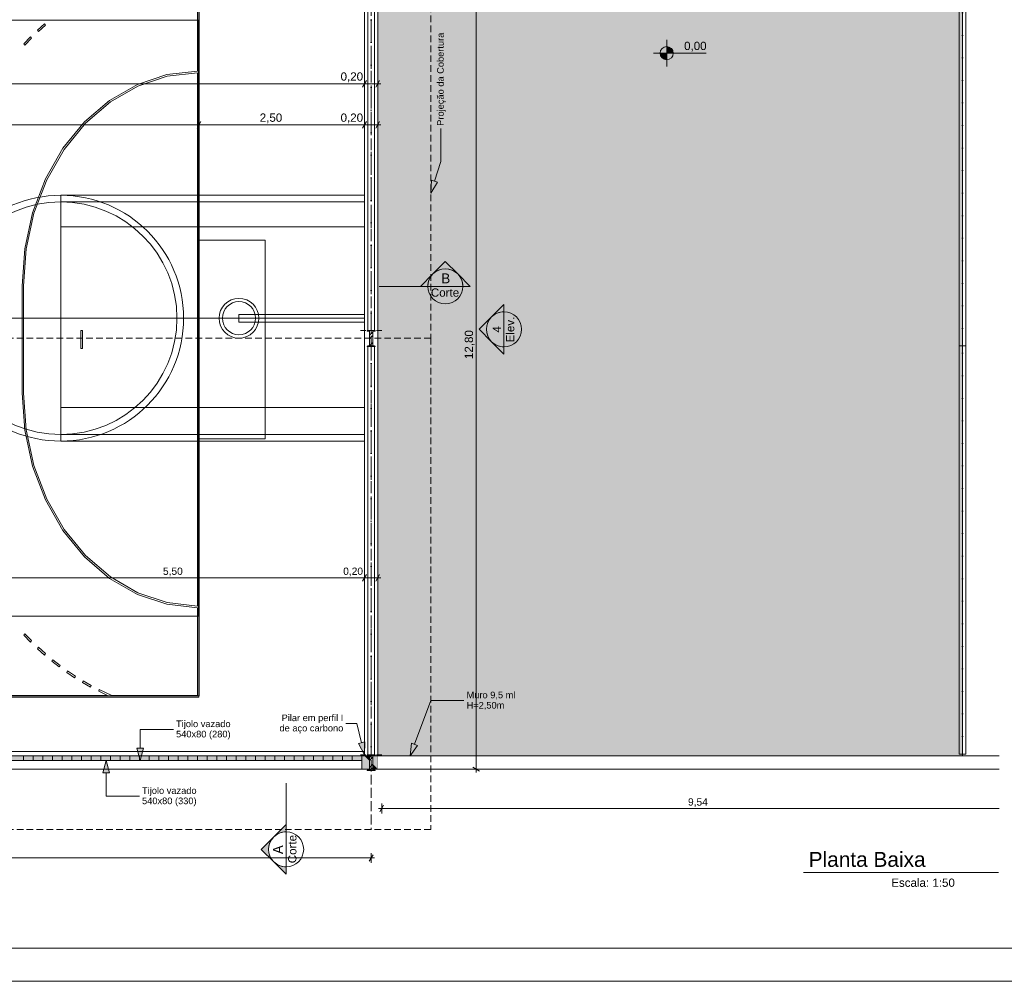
# Model space of a CAD drawing. Header units: millimetres. Extents: x 0 to 1917, y 0 to 847.
# Tile 110 of 230: x 604 to 901, y 0 to 290. Entities that reach past the tile are written whole.
import ezdxf
from ezdxf.enums import TextEntityAlignment as Align

# ---------------------------------------------------------------- set-up
doc = ezdxf.new("R2010")
doc.units = ezdxf.units.MM
doc.header["$MEASUREMENT"] = 0
doc.set_wipeout_variables(frame=1)
for name, pattern in [('Linha Tracejada 2_1', [3, 2, -1]), ('Linha Tracejada 3_1', [4, 3, -1]), ('Traço_Ponto', [6.702778, 3.527778, -1.763889, 0, -1.411111]), ('Wipeout_Contour', [1000, 0, -1000])]:
    doc.linetypes.add(name, pattern=pattern)
for name, color, linetype in [('Cobertura.ARQ', 7, 'Continuous'), ('Cota.2D', 7, 'Continuous'), ('Interior - Mobiliário', 7, 'Continuous'), ('Laje.ARQ', 7, 'Continuous'), ('levanta_71_LOTE', 7, 'Continuous'), ('Linha & Trama.2D', 7, 'Continuous'), ('Marcador - Corte & Elevação.2D', 7, 'Continuous'), ('Parede.ARQ', 7, 'Continuous'), ('Pilar.ARQ', 7, 'Continuous'), ('Rótulo.2D', 7, 'Continuous')]:
    doc.layers.add(name, color=color, linetype=linetype)
doc.styles.add('GENERATED_STYLE_1', font='arial.ttf')
doc.styles.add('GENERATED_STYLE_2', font='txt')
pattern_1 = [(45, (-3320.6625, -5.4271), (-1.5909903, 1.5909903), []), (45, (-3321.1928, -4.8968), (-1.5909903, 1.5909903), [])]

# ---------------------------------------------------------------- blocks, each defined once
blk = doc.blocks.new('Título Integrado de Desenho[1]', base_point=(44.17, 50.07))
at = {"color": 7, "linetype": 'Continuous', "lineweight": 0}
blk.add_line((840.82, 32.87), (899.71, 32.87), dxfattribs=at)
at = {"color": 7, "lineweight": 0, "style": 'GENERATED_STYLE_1'}
blk.add_attdef('AC_DrawingName', text='', height=4.5, dxfattribs=at).set_placement((860.01, 39.04), align=Align.TOP_CENTER)
blk.add_attdef('AC_DrawingScale', text='', height=2.5, dxfattribs=at).set_placement((886.5, 31.01), align=Align.TOP_RIGHT)

msp = doc.modelspace()

# ---------------------------------------------------------------- hatches: boundary and pattern name
at = {"layer": 'Cota.2D', "linetype": 'Continuous', "lineweight": 0}
for points in [[(799.49, 280.07), (797.49, 280.07), (797.64, 279.31), (798.08, 278.66), (798.73, 278.23), (799.49, 278.07)], [(799.49, 280.07), (801.49, 280.07), (801.34, 280.84), (800.91, 281.49), (800.26, 281.92), (799.49, 282.07)]]:
    msp.add_hatch(color=161, dxfattribs=at).paths.add_polyline_path(points)
at = {"layer": 'Laje.ARQ', "linetype": 'Continuous', "lineweight": 0}
h = msp.add_hatch(dxfattribs=at)
h.set_pattern_fill('RELVA_0001', color=254, style=0, pattern_type=2)
h.set_pattern_definition([(90, (-3320.6625, -5.427), (-6, 0), [0.8660254, -2.598076]), (90, (-3317.6625, -3.695), (-6, 0), [0.8660254, -2.598076]), (30, (-3320.6625, -5.427), (-3, 5.196152), [0.8660254, -2.598076]), (30, (-3320.6625, -1.963), (-3, 5.196152), [0.8660254, -2.598076]), (150, (-3320.6625, -5.427), (3, 5.196152), [0.8660254, -2.598076]), (150, (-3320.6625, -1.963), (3, 5.196152), [0.8660254, -2.598076])])
h.paths.add_polyline_path([(640.79, 564.04), (640.7, 324.04), (712.25, 324.04), (712.25, 64.04), (888.84, 64.04), (888.84, 364.85), (888.84, 459.77), (888.84, 564.04)])
h.paths.add_polyline_path([(768.84, 459.77), (818.52, 459.77), (818.52, 364.85), (768.84, 364.85)], flags=0)
at = {"layer": 'Marcador - Corte & Elevação.2D', "linetype": 'Continuous', "lineweight": 0}
for points in [[(736.4, 213.46), (732.65, 217.21), (728.9, 213.46, -0.414214)], [(725.15, 209.71), (727.35, 209.71, -0.198912), (728.9, 213.46)], [(740.15, 209.71), (736.4, 213.46, -0.198912), (737.95, 209.71)], [(750.36, 204.27), (746.61, 200.52, -0.198912), (750.36, 202.07)], [(746.61, 200.52), (742.86, 196.77), (746.61, 193.02, -0.414214)], [(750.36, 189.27), (750.36, 191.46, -0.198912), (746.61, 193.02)], [(684.59, 47.31), (680.84, 43.56, -0.198912), (684.59, 45.11)], [(680.84, 36.06, -0.414214), (680.84, 43.56), (677.09, 39.81)], [(684.59, 32.31), (684.59, 34.51, -0.198912), (680.84, 36.06)]]:
    msp.add_hatch(color=161, dxfattribs=at).paths.add_polyline_path(points)
at = {"layer": 'Parede.ARQ', "linetype": 'Continuous', "lineweight": 0}
for color, points in [(255, [(707.45, 66.64), (707.45, 68.04), (599.45, 68.04), (599.45, 66.64)]), (255, [(707.45, 66.64), (707.45, 68.04), (599.45, 68.04), (599.45, 66.64)]), (35, [(707.45, 68.04), (707.45, 64.04), (709.76, 64.04), (709.76, 66.53), (708.25, 68.04)]), (35, [(708.25, 68.04), (709.76, 66.53), (709.76, 68.04)]), (35, [(710.75, 68.04), (710.75, 65.55), (712.25, 64.04), (712.25, 68.04)]), (35, [(710.75, 65.55), (710.75, 64.04), (712.25, 64.04)])]:
    msp.add_hatch(color=color, dxfattribs=at).paths.add_polyline_path(points)
at = {"layer": 'Rótulo.2D', "linetype": 'Continuous', "lineweight": 0}
for points in [[(728.25, 237.86), (730.34, 241.11), (728.44, 241.72)], [(640.56, 66.59), (641.56, 70.32), (639.56, 70.32)], [(630.29, 66.63), (629.29, 62.9), (631.29, 62.9)]]:
    msp.add_hatch(color=161, dxfattribs=at).paths.add_polyline_path(points)

# ---------------------------------------------------------------- linework, layer by layer
at = {"layer": 'Cobertura.ARQ', "color": 233, "linetype": 'Linha Tracejada 2_1', "lineweight": 0, "flags": 128}
for points in [[(728.25, 342.43), (728.25, 194.13)], [(728.25, 45.83), (228.25, 45.83)]]:
    msp.add_lwpolyline(points, dxfattribs=at)
at = {"layer": 'Cota.2D', "color": 161, "linetype": 'Continuous', "lineweight": 0}
for p, q in [((799.49, 276.07), (799.49, 284.07)), ((795.49, 280.07), (811.39, 280.07))]:
    msp.add_line(p, q, dxfattribs=at)
at = {"layer": 'Cota.2D', "color": 7, "linetype": 'Continuous', "lineweight": 0}
for p, q in [((248.25, 270.83), (708.25, 270.83)), ((708.83, 271.83), (707.68, 269.83)), ((708.25, 269.33), (708.25, 272.33)), ((708.25, 270.83), (712.25, 270.83)), ((711.68, 269.83), (712.83, 271.83)), ((712.25, 269.33), (712.25, 272.33)), ((712.25, 270.83), (713.23, 270.83)), ((658.86, 259.42), (657.71, 257.42)), ((658.29, 256.92), (658.29, 259.92)), ((708.83, 259.42), (707.68, 257.42)), ((708.25, 256.92), (708.25, 259.92)), ((711.68, 257.42), (712.83, 259.42)), ((712.25, 256.92), (712.25, 259.92)), ((298.29, 258.42), (658.29, 258.42)), ((658.29, 258.42), (708.25, 258.42)), ((708.25, 258.42), (712.25, 258.42)), ((712.25, 258.42), (713.23, 258.42)), ((708.83, 122.8), (707.68, 120.8)), ((708.25, 120.3), (708.25, 123.3)), ((711.68, 120.8), (712.83, 122.8)), ((712.25, 120.3), (712.25, 123.3)), ((598.25, 121.8), (708.25, 121.8)), ((708.25, 121.8), (712.25, 121.8)), ((712.25, 121.8), (713.23, 121.8)), ((713.45, 50.67), (713.45, 53.67)), ((712.48, 52.17), (713.45, 52.17)), ((714.03, 53.17), (712.88, 51.17)), ((713.45, 52.17), (899.86, 52.17)), ((710.25, 35.71), (710.25, 38.71)), ((246.25, 37.21), (710.25, 37.21)), ((709.68, 36.21), (710.83, 38.21)), ((710.25, 37.21), (711.23, 37.21))]:
    msp.add_line(p, q, dxfattribs=at)
at = {"layer": 'Cota.2D', "color": 161, "linetype": 'Continuous', "lineweight": 0}
msp.add_circle((799.49, 280.07), 2, dxfattribs=at)
at = {"layer": 'Interior - Mobiliário', "color": 124, "linetype": 'Continuous', "lineweight": 0}
for p, q in [((887.84, 314.88), (887.84, 191.73)), ((889.84, 191.73), (889.84, 314.88)), ((889.84, 191.73), (887.84, 191.73)), ((887.84, 191.73), (889.84, 191.73))]:
    msp.add_line(p, q, dxfattribs=at)
at = {"layer": 'Interior - Mobiliário', "color": 124, "linetype": 'Traço_Ponto', "lineweight": 0}
msp.add_line((888.84, 191.73), (888.84, 314.88), dxfattribs=at)
at = {"layer": 'Interior - Mobiliário', "color": 102, "linetype": 'Continuous', "lineweight": 0}
for p, q in [((657.81, 274.7), (657.81, 301.16)), ((658.25, 301.7), (658.25, 85.7)), ((658.25, 85.7), (658.25, 301.7)), ((609.52, 287.04), (611.66, 288.97)), ((611.92, 288.53), (609.79, 286.61)), ((611.66, 288.97), (611.92, 288.53)), ((609.79, 286.61), (609.52, 287.04)), ((605.39, 282.93), (607.43, 285.02)), ((605.68, 282.52), (605.39, 282.93)), ((607.71, 284.61), (605.68, 282.52)), ((607.43, 285.02), (607.71, 284.61)), ((639.67, 270.65), (648.59, 273.63)), ((648.59, 273.63), (657.81, 274.7)), ((657.81, 274.16), (648.67, 273.1)), ((657.81, 113.24), (657.81, 274.16)), ((631.3, 265.84), (639.67, 270.65)), ((648.67, 273.1), (639.82, 270.14)), ((639.82, 270.14), (631.52, 265.37)), ((623.74, 259.35), (631.3, 265.84)), ((631.52, 265.37), (624.03, 258.93)), ((617.22, 251.37), (623.74, 259.35)), ((624.03, 258.93), (617.56, 251.02)), ((611.94, 242.15), (617.22, 251.37)), ((617.56, 251.02), (612.32, 241.88)), ((608.04, 231.95), (611.94, 242.15)), ((612.32, 241.88), (608.46, 231.77)), ((605.66, 221.09), (608.04, 231.95)), ((608.46, 231.77), (606.1, 221)), ((658.25, 223.7), (678.25, 223.7)), ((678.25, 223.7), (678.25, 163.7)), ((604.85, 209.9), (605.66, 221.09)), ((606.1, 221), (605.3, 209.9)), ((604.85, 177.5), (604.85, 209.9)), ((605.3, 209.9), (605.3, 177.5)), ((622.65, 191), (622.65, 196.4)), ((622.65, 196.4), (623.1, 196.4)), ((623.1, 196.4), (623.1, 191)), ((623.1, 191), (622.65, 191)), ((605.66, 166.31), (604.85, 177.5)), ((605.3, 177.5), (606.1, 166.4)), ((608.04, 155.45), (605.66, 166.31)), ((606.1, 166.4), (608.46, 155.64)), ((678.25, 163.7), (658.25, 163.7)), ((611.94, 145.26), (608.04, 155.45)), ((608.46, 155.64), (612.32, 145.53)), ((617.22, 136.03), (611.94, 145.26)), ((612.32, 145.53), (617.56, 136.38)), ((623.74, 128.06), (617.22, 136.03)), ((617.56, 136.38), (624.03, 128.47)), ((631.3, 121.56), (623.74, 128.06)), ((624.03, 128.47), (631.52, 122.03)), ((631.52, 122.03), (639.82, 117.26)), ((639.67, 116.75), (631.3, 121.56)), ((648.59, 113.77), (639.67, 116.75)), ((639.82, 117.26), (648.67, 114.3)), ((657.81, 112.7), (648.59, 113.77)), ((648.67, 114.3), (657.81, 113.24)), ((657.81, 86.24), (657.81, 112.7)), ((605.39, 104.48), (605.68, 104.88)), ((607.43, 102.38), (605.39, 104.48)), ((605.68, 104.88), (607.71, 102.8)), ((607.71, 102.8), (607.43, 102.38)), ((609.52, 100.37), (609.79, 100.79)), ((611.66, 98.44), (609.52, 100.37)), ((609.79, 100.79), (611.92, 98.88)), ((611.92, 98.88), (611.66, 98.44)), ((613.86, 96.6), (614.11, 97.05)), ((616.11, 94.85), (613.86, 96.6)), ((614.11, 97.05), (616.34, 95.31)), ((616.34, 95.31), (616.11, 94.85)), ((618.4, 93.19), (618.62, 93.66)), ((620.74, 91.62), (618.4, 93.19)), ((618.62, 93.66), (620.95, 92.1)), ((620.95, 92.1), (620.74, 91.62)), ((623.12, 90.15), (623.31, 90.64)), ((625.54, 88.78), (623.12, 90.15)), ((623.31, 90.64), (625.72, 89.27)), ((625.72, 89.27), (625.54, 88.78)), ((500.49, 86.24), (630.68, 86.24)), ((627.99, 87.51), (628.16, 88.01)), ((630.68, 86.24), (627.99, 87.51)), ((628.16, 88.01), (632, 86.24)), ((632, 86.24), (657.81, 86.24)), ((658.25, 85.7), (302.25, 85.7)), ((302.25, 85.7), (658.25, 85.7))]:
    msp.add_line(p, q, dxfattribs=at)
at = {"layer": 'Laje.ARQ', "color": 93, "linetype": 'Continuous', "lineweight": 0, "flags": 128}
msp.add_lwpolyline([(640.79, 564.04), (888.84, 564.04), (888.84, 459.77), (888.84, 364.85), (888.84, 64.04), (712.25, 64.04), (712.25, 324.04), (640.7, 324.04)], close=True, dxfattribs=at)
at = {"layer": 'Laje.ARQ', "color": 111, "linetype": 'Continuous', "lineweight": 0, "flags": 128}
for points in [[(244.25, 64.04), (646.63, 64.04), (712.25, 64.04), (712.25, 324.04), (244.25, 324.04)], [(302.2, 301.61), (658.29, 301.61), (658.29, 86.14), (302.2, 86.14)]]:
    msp.add_lwpolyline(points, close=True, dxfattribs=at)
msp.add_lwpolyline([(899.86, 64.04), (712.25, 64.04), (244.35, 64.04), (180, 64.04), (105.34, 127.7), (105.34, 127.7), (105.34, 127.7)], dxfattribs=at)
at = {"layer": 'Linha & Trama.2D', "color": 190, "linetype": 'Continuous', "lineweight": 0}
for p, q in [((302.2, 290.02), (658.09, 290.02)), ((658.09, 290.02), (658.09, 110.18)), ((708.25, 237.19), (616.53, 237.19)), ((616.53, 237.19), (616.53, 163.01)), ((708.25, 235.19), (616.53, 235.19)), ((708.25, 227.65), (616.53, 227.65)), ((708.27, 201.26), (670.35, 201.26)), ((670.35, 201.26), (670.35, 198.93)), ((670.35, 198.93), (708.27, 198.93)), ((616.53, 173.19), (708.25, 173.19)), ((616.53, 165.01), (708.25, 165.01)), ((616.53, 163.01), (708.25, 163.01)), ((658.09, 110.18), (302.2, 110.18))]:
    msp.add_line(p, q, dxfattribs=at)
at = {"layer": 'Linha & Trama.2D', "color": 7, "linetype": 'Continuous', "lineweight": 0}
for p, q in [((248.25, 200.1), (708.25, 200.1)), ((1091.33, 10), (35.14, 10)), ((0, 0), (1028.58, 0)), ((0, 0), (1038.58, 0)), ((1101.33, 0), (240.85, 0))]:
    msp.add_line(p, q, dxfattribs=at)
at = {"layer": 'Linha & Trama.2D', "color": 190, "linetype": 'Continuous', "lineweight": 0}
for centre, radius in [((616.53, 200.1), 37.09), ((616.53, 200.1), 35.09), ((670.35, 200.1), 6), ((670.35, 200.1), 5)]:
    msp.add_circle(centre, radius, dxfattribs=at)
at = {"layer": 'Marcador - Corte & Elevação.2D', "color": 161, "linetype": 'Continuous', "lineweight": 0}
for p, q in [((728.9, 213.46), (732.65, 217.21)), ((732.65, 217.21), (736.4, 213.46)), ((728.9, 213.46), (725.15, 209.71)), ((736.4, 213.46), (740.15, 209.71)), ((712.65, 209.71), (725.15, 209.71)), ((725.15, 209.71), (727.35, 209.71)), ((737.95, 209.71), (727.35, 209.71)), ((740.15, 209.71), (737.95, 209.71)), ((746.61, 200.52), (750.36, 204.27)), ((750.36, 204.27), (750.36, 202.07)), ((742.86, 196.77), (746.61, 200.52)), ((750.36, 202.07), (750.36, 191.46)), ((746.61, 193.02), (742.86, 196.77)), ((746.61, 193.02), (750.36, 189.27)), ((750.36, 189.27), (750.36, 191.46)), ((684.59, 47.31), (684.59, 59.81)), ((680.84, 43.56), (684.59, 47.31)), ((684.59, 47.31), (684.59, 45.11)), ((684.59, 34.51), (684.59, 45.11)), ((680.84, 43.56), (677.09, 39.81)), ((677.09, 39.81), (680.84, 36.06)), ((680.84, 36.06), (684.59, 32.31)), ((684.59, 32.31), (684.59, 34.51))]:
    msp.add_line(p, q, dxfattribs=at)
for centre in [(732.65, 209.71), (750.36, 196.77), (684.59, 39.81)]:
    msp.add_circle(centre, 5.3, dxfattribs=at)
for centre, start, end in [((732.65, 209.71), 45, 135), ((732.65, 209.71), 135, 180), ((732.65, 209.71), 0, 45), ((750.36, 196.77), 135, 225), ((750.36, 196.77), 90, 135), ((750.36, 196.77), 225, 270), ((684.59, 39.81), 90, 135), ((684.59, 39.81), 135, 225), ((684.59, 39.81), 225, 270)]:
    msp.add_arc(centre, 5.3, start, end, dxfattribs=at)
at = {"layer": 'Parede.ARQ', "color": 30, "linetype": 'Continuous', "lineweight": 0}
for p, q in [((707.45, 68.04), (599.45, 68.04)), ((707.45, 68.04), (599.45, 68.04)), ((707.45, 68.04), (599.45, 68.04)), ((707.45, 68.04), (599.45, 68.04)), ((707.45, 66.64), (599.45, 66.64)), ((707.45, 66.64), (599.45, 66.64)), ((605.3, 66.64), (605.3, 68.04)), ((605.3, 66.64), (605.3, 68.04)), ((608.22, 66.64), (608.22, 68.04)), ((608.22, 66.64), (608.22, 68.04)), ((611.14, 66.64), (611.14, 68.04)), ((611.14, 66.64), (611.14, 68.04)), ((614.06, 66.64), (614.06, 68.04)), ((614.06, 66.64), (614.06, 68.04)), ((616.97, 66.64), (616.97, 68.04)), ((616.97, 66.64), (616.97, 68.04)), ((619.89, 66.64), (619.89, 68.04)), ((619.89, 66.64), (619.89, 68.04)), ((622.81, 66.64), (622.81, 68.04)), ((622.81, 66.64), (622.81, 68.04)), ((625.73, 66.64), (625.73, 68.04)), ((625.73, 66.64), (625.73, 68.04)), ((628.65, 66.64), (628.65, 68.04)), ((628.65, 66.64), (628.65, 68.04)), ((631.57, 66.64), (631.57, 68.04)), ((631.57, 66.64), (631.57, 68.04)), ((634.49, 66.64), (634.49, 68.04)), ((634.49, 66.64), (634.49, 68.04)), ((637.4, 66.64), (637.4, 68.04)), ((637.4, 66.64), (637.4, 68.04)), ((640.32, 66.64), (640.32, 68.04)), ((640.32, 66.64), (640.32, 68.04)), ((643.24, 66.64), (643.24, 68.04)), ((643.24, 66.64), (643.24, 68.04)), ((646.16, 66.64), (646.16, 68.04)), ((646.16, 66.64), (646.16, 68.04)), ((649.08, 66.64), (649.08, 68.04)), ((649.08, 66.64), (649.08, 68.04)), ((652, 66.64), (652, 68.04)), ((652, 66.64), (652, 68.04)), ((654.91, 66.64), (654.91, 68.04)), ((654.91, 66.64), (654.91, 68.04)), ((657.83, 66.64), (657.83, 68.04)), ((657.83, 66.64), (657.83, 68.04)), ((660.75, 66.64), (660.75, 68.04)), ((660.75, 66.64), (660.75, 68.04)), ((663.67, 66.64), (663.67, 68.04)), ((663.67, 66.64), (663.67, 68.04)), ((666.59, 66.64), (666.59, 68.04)), ((666.59, 66.64), (666.59, 68.04)), ((669.51, 66.64), (669.51, 68.04)), ((669.51, 66.64), (669.51, 68.04)), ((672.42, 66.64), (672.42, 68.04)), ((672.42, 66.64), (672.42, 68.04)), ((675.34, 66.64), (675.34, 68.04)), ((675.34, 66.64), (675.34, 68.04)), ((678.26, 66.64), (678.26, 68.04)), ((678.26, 66.64), (678.26, 68.04)), ((681.18, 66.64), (681.18, 68.04)), ((681.18, 66.64), (681.18, 68.04)), ((684.1, 66.64), (684.1, 68.04)), ((684.1, 66.64), (684.1, 68.04)), ((687.02, 66.64), (687.02, 68.04)), ((687.02, 66.64), (687.02, 68.04)), ((689.94, 66.64), (689.94, 68.04)), ((689.94, 66.64), (689.94, 68.04)), ((692.85, 66.64), (692.85, 68.04)), ((692.85, 66.64), (692.85, 68.04)), ((695.77, 66.64), (695.77, 68.04)), ((695.77, 66.64), (695.77, 68.04)), ((698.69, 66.64), (698.69, 68.04)), ((698.69, 66.64), (698.69, 68.04)), ((701.61, 66.64), (701.61, 68.04)), ((701.61, 66.64), (701.61, 68.04)), ((704.53, 66.64), (704.53, 68.04)), ((704.53, 66.64), (704.53, 68.04)), ((707.45, 68.04), (707.45, 66.64)), ((707.45, 68.04), (707.45, 66.64)), ((707.45, 68.04), (707.45, 66.64)), ((707.45, 68.04), (707.45, 66.64)), ((707.45, 66.64), (707.45, 64.04)), ((707.45, 66.64), (707.45, 64.04)), ((707.45, 64.04), (599.45, 64.04)), ((707.45, 64.04), (599.45, 64.04))]:
    msp.add_line(p, q, dxfattribs=at)
at = {"layer": 'Parede.ARQ', "color": 7, "linetype": 'Continuous', "lineweight": 0}
for p, q in [((709.76, 68.04), (708.25, 68.04)), ((712.25, 68.04), (710.75, 68.04))]:
    msp.add_line(p, q, dxfattribs=at)
at = {"layer": 'Parede.ARQ', "color": 7, "linetype": 'Continuous', "lineweight": 0, "flags": 128}
for points in [[(708.25, 320.04), (708.25, 68.04)], [(712.25, 68.04), (712.25, 320.04)], [(708.25, 68.04), (707.45, 68.04)], [(707.45, 64.04), (709.76, 64.04)], [(710.75, 64.04), (712.25, 64.04)]]:
    msp.add_lwpolyline(points, dxfattribs=at)
at = {"layer": 'Pilar.ARQ', "color": 12, "linetype": 'Continuous', "lineweight": 0}
for p, q in [((710.25, 197.96), (710.25, 200.36)), ((710.25, 69.97), (710.25, 72.37))]:
    msp.add_line(p, q, dxfattribs=at)
at = {"layer": 'Rótulo.2D', "color": 151, "linetype": 'Continuous', "lineweight": 0}
for p, q in [((731.3, 247.37), (731.3, 257.37)), ((729.39, 241.41), (731.3, 247.37)), ((723.34, 71.54), (728.27, 84.75)), ((728.27, 84.75), (738.27, 84.75)), ((705.97, 77.83), (702.65, 77.83)), ((707.38, 71.99), (705.97, 77.83)), ((640.56, 70.32), (640.56, 76.03)), ((640.56, 76.03), (650.56, 76.03)), ((630.29, 62.9), (630.29, 55.87)), ((630.29, 55.87), (640.29, 55.87))]:
    msp.add_line(p, q, dxfattribs=at)
at = {"layer": 'Rótulo.2D', "color": 161, "linetype": 'Continuous', "lineweight": 0}
for p, q in [((728.25, 237.86), (728.44, 241.72)), ((728.25, 237.86), (730.34, 241.11)), ((728.44, 241.72), (730.34, 241.11)), ((706.41, 71.76), (708.35, 72.23)), ((722.4, 71.89), (724.28, 71.19)), ((640.56, 66.59), (639.56, 70.32)), ((639.56, 70.32), (641.56, 70.32)), ((640.56, 66.59), (641.56, 70.32)), ((630.29, 66.63), (629.29, 62.9)), ((630.29, 66.63), (631.29, 62.9)), ((631.29, 62.9), (629.29, 62.9))]:
    msp.add_line(p, q, dxfattribs=at)

# ---------------------------------------------------------------- block references
at = {"color": 7, "linetype": 'Continuous', "lineweight": 0}
msp.add_blockref('Título Integrado de Desenho[1]', (44.17, 50.07), dxfattribs=at).add_auto_attribs({'AC_DrawingName': 'Planta Baixa', 'AC_DrawingScale': 'Escala: 1:50'})

# ---------------------------------------------------------------- texts
at = {"layer": 'Cota.2D', "color": 7, "linetype": 'Continuous', "lineweight": 0, "attachment_point": 7, "style": 'GENERATED_STYLE_1'}
for s, insert, char_height, width in [('\\A1;0,00', (804.74, 280.57), 2.5, 6.6514), ('\\A1;0,20', (701.03, 271.33), 2.5, 6.6514), ('\\A1;2,50', (676.62, 258.92), 2.5, 6.6514), ('\\A1;0,20', (701.03, 258.92), 2.5, 6.6514), ('\\A1;5,50', (647.4, 122.24), 2.2, 5.8533), ('\\A1;0,20', (701.82, 122.24), 2.2, 5.8533), ('\\A1;9,54', (805.93, 52.61), 2.2, 5.8533)]:
    msp.add_mtext(s, dxfattribs=dict(at, insert=insert, char_height=char_height, width=width))
at = {"layer": 'Cota.2D', "color": 7, "linetype": 'Continuous', "lineweight": 0, "insert": (741.48, 187.77), "char_height": 2.5, "width": 8.5486, "attachment_point": 7, "rotation": 90, "style": 'GENERATED_STYLE_1'}
msp.add_mtext('\\A1;12,80', dxfattribs=at)
at = {"layer": 'Marcador - Corte & Elevação.2D', "color": 171, "linetype": 'Continuous', "lineweight": 0, "attachment_point": 9}
for s, insert, char_height, style in [('\\A1;B', (734.13, 210.63), 3, 'GENERATED_STYLE_2'), ('\\A1;Corte', (736.83, 206.56), 2.5, 'GENERATED_STYLE_1')]:
    msp.add_mtext(s, dxfattribs=dict(at, insert=insert, char_height=char_height, style=style))
at = {"layer": 'Marcador - Corte & Elevação.2D', "color": 161, "linetype": 'Continuous', "lineweight": 0, "char_height": 2.5, "attachment_point": 9, "rotation": 90, "style": 'GENERATED_STYLE_1'}
for s, insert in [('\\A1;Elev.', (753.5, 200.57)), ('\\A1;4', (749.46, 197.71))]:
    msp.add_mtext(s, dxfattribs=dict(at, insert=insert))
at = {"layer": 'Marcador - Corte & Elevação.2D', "color": 171, "linetype": 'Continuous', "lineweight": 0, "attachment_point": 7, "rotation": 90}
for s, insert, char_height, style in [('\\A1;Corte', (687.73, 35.63), 2.5, 'GENERATED_STYLE_1'), ('\\A1;A', (683.66, 38.38), 3, 'GENERATED_STYLE_2')]:
    msp.add_mtext(s, dxfattribs=dict(at, insert=insert, char_height=char_height, style=style))
at = {"layer": 'Rótulo.2D', "color": 5, "linetype": 'Continuous', "lineweight": 0, "insert": (731.48, 258.17), "char_height": 2, "attachment_point": 4, "rotation": 90, "style": 'GENERATED_STYLE_1'}
msp.add_mtext('\\A1;Projeção da Cobertura', dxfattribs=at)
at = {"layer": 'Rótulo.2D', "color": 5, "linetype": 'Continuous', "lineweight": 0, "char_height": 2, "style": 'GENERATED_STYLE_1'}
for s, insert, attachment_point, line_spacing_factor in [('\\A1;Muro 9,5 ml\\PH=2,50m', (739.07, 84.67), 4, 0.936707), ('\\A1;Pilar em perfil I\\Pde aço carbono', (701.85, 77.65), 6, 0.930353), ('\\A1;Tijolo vazado\\P540x80 (280)', (651.36, 75.85), 4, 0.930952), ('\\A1;Tijolo vazado\\P540x80 (330)', (641.09, 55.7), 4, 0.930952)]:
    msp.add_mtext(s, dxfattribs=dict(at, insert=insert, attachment_point=attachment_point, line_spacing_factor=line_spacing_factor))

# ---------------------------------------------------------------- next in the draw order: wipeouts: each hides what was drawn before it
at = {"color": 254, "linetype": 'Wipeout_Contour', "lineweight": 0, "ltscale": 3235.165102}
msp.add_wipeout([(712.25, 68.04), (712.25, 64.04), (899.86, 64.04), (899.86, 68.04)], dxfattribs=at).dxf.layer = 'Parede.ARQ'
at = {"color": 254, "linetype": 'Wipeout_Contour', "lineweight": 0, "ltscale": 23560.518858}
msp.add_wipeout([(711.45, 191.56), (711.45, 191.61), (711.44, 191.66), (711.39, 191.69), (710.82, 191.76), (710.77, 191.79), (710.75, 191.84), (710.75, 196.07), (710.77, 196.12), (710.82, 196.15), (711.39, 196.23), (711.44, 196.25), (711.45, 196.31), (711.45, 196.36), (710.75, 196.36), (709.76, 196.36), (709.05, 196.36), (709.05, 196.31), (709.07, 196.25), (709.12, 196.23), (709.69, 196.15), (709.74, 196.12), (709.76, 196.07), (709.76, 191.84), (709.74, 191.79), (709.69, 191.76), (709.12, 191.69), (709.07, 191.66), (709.05, 191.61), (709.05, 191.56), (709.76, 191.56), (710.75, 191.56)], dxfattribs=at).dxf.layer = 'Pilar.ARQ'

# ---------------------------------------------------------------- next in the draw order: hatches: boundary and pattern name
at = {"layer": 'Pilar.ARQ', "linetype": 'Continuous', "lineweight": 0}
h = msp.add_hatch(dxfattribs=at)
h.set_pattern_fill('AÇO_0001', color=151, style=0, pattern_type=2)
h.set_pattern_definition(pattern_1)
h.paths.add_polyline_path([(711.45, 191.56), (711.45, 191.61), (711.44, 191.66), (711.39, 191.69), (710.82, 191.76), (710.77, 191.79), (710.75, 191.84), (710.75, 196.07), (710.77, 196.12), (710.82, 196.15), (711.39, 196.23), (711.44, 196.25), (711.45, 196.31), (711.45, 196.36), (710.75, 196.36), (709.76, 196.36), (709.05, 196.36), (709.05, 196.31), (709.07, 196.25), (709.12, 196.23), (709.69, 196.15), (709.74, 196.12), (709.76, 196.07), (709.76, 191.84), (709.74, 191.79), (709.69, 191.76), (709.12, 191.69), (709.07, 191.66), (709.05, 191.61), (709.05, 191.56), (709.76, 191.56), (710.75, 191.56)])
at = {"layer": 'Rótulo.2D', "linetype": 'Continuous', "lineweight": 0}
msp.add_hatch(color=161, dxfattribs=at).paths.add_polyline_path([(722.04, 68.04), (724.28, 71.19), (722.4, 71.89)])

# ---------------------------------------------------------------- next in the draw order: linework, layer by layer
at = {"layer": 'Cobertura.ARQ', "color": 233, "linetype": 'Linha Tracejada 2_1', "lineweight": 0, "flags": 128}
for points in [[(228.25, 194.13), (728.25, 194.13)], [(728.25, 194.13), (228.25, 194.13)], [(728.25, 194.13), (728.25, 45.83)]]:
    msp.add_lwpolyline(points, dxfattribs=at)
at = {"layer": 'Cota.2D', "color": 7, "linetype": 'Continuous', "lineweight": 0}
for p, q in [((741.98, 64.04), (741.98, 320.04)), ((743.48, 64.04), (718.25, 64.04)), ((740.98, 64.62), (742.98, 63.46)), ((741.98, 63.06), (741.98, 64.04))]:
    msp.add_line(p, q, dxfattribs=at)
at = {"layer": 'Interior - Mobiliário', "color": 124, "linetype": 'Continuous', "lineweight": 0}
for p, q in [((709.25, 318.99), (709.25, 196.36)), ((711.25, 196.36), (711.25, 318.99)), ((709.25, 196.36), (711.25, 196.36)), ((709.25, 191.73), (711.25, 191.73)), ((887.84, 191.73), (887.84, 68.58)), ((889.84, 68.58), (889.84, 191.73)), ((887.84, 68.58), (889.84, 68.58))]:
    msp.add_line(p, q, dxfattribs=at)
at = {"layer": 'Interior - Mobiliário', "color": 124, "linetype": 'Traço_Ponto', "lineweight": 0}
for p, q in [((710.25, 196.36), (710.25, 318.99)), ((888.84, 68.58), (888.84, 191.73))]:
    msp.add_line(p, q, dxfattribs=at)
at = {"layer": 'Linha & Trama.2D', "color": 190, "linetype": 'Continuous', "lineweight": 0}
msp.add_line((708.25, 162.36), (708.25, 236.54), dxfattribs=at)
at = {"layer": 'Parede.ARQ', "color": 251, "linetype": 'Continuous', "lineweight": 0, "flags": 128}
for points in [[(899.86, 68.04), (712.25, 68.04)], [(712.25, 64.04), (899.86, 64.04)]]:
    msp.add_lwpolyline(points, dxfattribs=at)
at = {"layer": 'Pilar.ARQ', "color": 12, "linetype": 'Continuous', "lineweight": 0}
for p, q in [((708.65, 196.36), (707.05, 196.36)), ((711.85, 196.36), (713.45, 196.36)), ((710.25, 194.76), (710.25, 192.36))]:
    msp.add_line(p, q, dxfattribs=at)
at = {"layer": 'Pilar.ARQ', "color": 7, "linetype": 'Continuous', "lineweight": 0, "flags": 128}
msp.add_lwpolyline([(711.45, 191.56), (711.45, 191.61), (711.44, 191.66), (711.39, 191.69), (710.82, 191.76), (710.77, 191.79), (710.75, 191.84), (710.75, 196.07), (710.77, 196.12), (710.82, 196.15), (711.39, 196.23), (711.44, 196.25), (711.45, 196.31), (711.45, 196.36), (710.75, 196.36), (709.76, 196.36), (709.05, 196.36), (709.05, 196.31), (709.07, 196.25), (709.12, 196.23), (709.69, 196.15), (709.74, 196.12), (709.76, 196.07), (709.76, 191.84), (709.74, 191.79), (709.69, 191.76), (709.12, 191.69), (709.07, 191.66), (709.05, 191.61), (709.05, 191.56), (709.76, 191.56), (710.75, 191.56)], close=True, dxfattribs=at)
at = {"layer": 'Pilar.ARQ', "color": 12, "linetype": 'Continuous', "lineweight": 0}
msp.add_point((710.25, 196.36), dxfattribs=at)
at = {"layer": 'Rótulo.2D', "color": 161, "linetype": 'Continuous', "lineweight": 0}
for q in [(722.4, 71.89), (724.28, 71.19)]:
    msp.add_line((722.04, 68.04), q, dxfattribs=at)

# ---------------------------------------------------------------- next in the draw order: wipeouts: each hides what was drawn before it
at = {"color": 254, "linetype": 'Wipeout_Contour', "lineweight": 0, "ltscale": 22826.140379}
msp.add_wipeout([(711.45, 63.57), (711.45, 63.62), (711.44, 63.67), (711.39, 63.7), (710.82, 63.78), (710.77, 63.8), (710.75, 63.85), (710.75, 68.08), (710.77, 68.13), (710.82, 68.16), (711.39, 68.24), (711.44, 68.26), (711.45, 68.32), (711.45, 68.37), (710.75, 68.37), (709.76, 68.37), (709.05, 68.37), (709.05, 68.32), (709.07, 68.26), (709.12, 68.24), (709.69, 68.16), (709.74, 68.13), (709.76, 68.08), (709.76, 63.85), (709.74, 63.8), (709.69, 63.78), (709.12, 63.7), (709.07, 63.67), (709.05, 63.62), (709.05, 63.57), (709.76, 63.57), (710.75, 63.57)], dxfattribs=at).dxf.layer = 'Pilar.ARQ'

# ---------------------------------------------------------------- next in the draw order: hatches: boundary and pattern name
at = {"layer": 'Pilar.ARQ', "linetype": 'Continuous', "lineweight": 0}
h = msp.add_hatch(dxfattribs=at)
h.set_pattern_fill('AÇO_0001', color=151, style=0, pattern_type=2)
h.set_pattern_definition(pattern_1)
h.paths.add_polyline_path([(711.45, 63.57), (711.45, 63.62), (711.44, 63.67), (711.39, 63.7), (710.82, 63.78), (710.77, 63.8), (710.75, 63.85), (710.75, 68.08), (710.77, 68.13), (710.82, 68.16), (711.39, 68.24), (711.44, 68.26), (711.45, 68.32), (711.45, 68.37), (710.75, 68.37), (709.76, 68.37), (709.05, 68.37), (709.05, 68.32), (709.07, 68.26), (709.12, 68.24), (709.69, 68.16), (709.74, 68.13), (709.76, 68.08), (709.76, 63.85), (709.74, 63.8), (709.69, 63.78), (709.12, 63.7), (709.07, 63.67), (709.05, 63.62), (709.05, 63.57), (709.76, 63.57), (710.75, 63.57)])
at = {"layer": 'Rótulo.2D', "linetype": 'Continuous', "lineweight": 0}
msp.add_hatch(color=161, dxfattribs=at).paths.add_polyline_path([(708.25, 68.37), (708.35, 72.23), (706.41, 71.76)])

# ---------------------------------------------------------------- next in the draw order: linework, layer by layer
at = {"layer": 'Interior - Mobiliário', "color": 102, "linetype": 'Continuous', "lineweight": 0}
for p, q in [((708.25, 69.37), (708.25, 318.04)), ((252.25, 69.37), (708.25, 69.37))]:
    msp.add_line(p, q, dxfattribs=at)
at = {"layer": 'Interior - Mobiliário', "color": 124, "linetype": 'Continuous', "lineweight": 0}
for p, q in [((709.25, 68.04), (709.25, 191.73)), ((711.25, 191.73), (711.25, 68.04)), ((711.25, 68.04), (709.25, 68.04))]:
    msp.add_line(p, q, dxfattribs=at)
at = {"layer": 'Interior - Mobiliário', "color": 124, "linetype": 'Traço_Ponto', "lineweight": 0}
msp.add_line((710.25, 191.73), (710.25, 68.04), dxfattribs=at)
at = {"layer": 'levanta_71_LOTE', "color": 35, "linetype": 'Continuous', "lineweight": 0}
msp.add_line((148.25, 64.04), (899.86, 64.04), dxfattribs=at)
at = {"layer": 'Linha & Trama.2D', "color": 5, "linetype": 'Linha Tracejada 3_1', "lineweight": 0}
msp.add_line((710.25, 342.34), (710.25, 45.74), dxfattribs=at)
at = {"layer": 'Linha & Trama.2D', "color": 7, "linetype": 'Continuous', "lineweight": 0}
msp.add_line((181.89, 64.04), (768.84, 64.04), dxfattribs=at)
at = {"layer": 'Pilar.ARQ', "color": 12, "linetype": 'Continuous', "lineweight": 0}
for p, q in [((708.65, 68.37), (707.05, 68.37)), ((710.25, 66.77), (710.25, 64.37)), ((711.85, 68.37), (713.45, 68.37))]:
    msp.add_line(p, q, dxfattribs=at)
at = {"layer": 'Pilar.ARQ', "color": 7, "linetype": 'Continuous', "lineweight": 0, "flags": 128}
msp.add_lwpolyline([(711.45, 63.57), (711.45, 63.62), (711.44, 63.67), (711.39, 63.7), (710.82, 63.78), (710.77, 63.8), (710.75, 63.85), (710.75, 68.08), (710.77, 68.13), (710.82, 68.16), (711.39, 68.24), (711.44, 68.26), (711.45, 68.32), (711.45, 68.37), (710.75, 68.37), (709.76, 68.37), (709.05, 68.37), (709.05, 68.32), (709.07, 68.26), (709.12, 68.24), (709.69, 68.16), (709.74, 68.13), (709.76, 68.08), (709.76, 63.85), (709.74, 63.8), (709.69, 63.78), (709.12, 63.7), (709.07, 63.67), (709.05, 63.62), (709.05, 63.57), (709.76, 63.57), (710.75, 63.57)], close=True, dxfattribs=at)
at = {"layer": 'Pilar.ARQ', "color": 12, "linetype": 'Continuous', "lineweight": 0}
msp.add_point((710.25, 68.37), dxfattribs=at)
at = {"layer": 'Rótulo.2D', "color": 161, "linetype": 'Continuous', "lineweight": 0}
for q in [(706.41, 71.76), (708.35, 72.23)]:
    msp.add_line((708.25, 68.37), q, dxfattribs=at)

doc.saveas('drawing.dxf')
